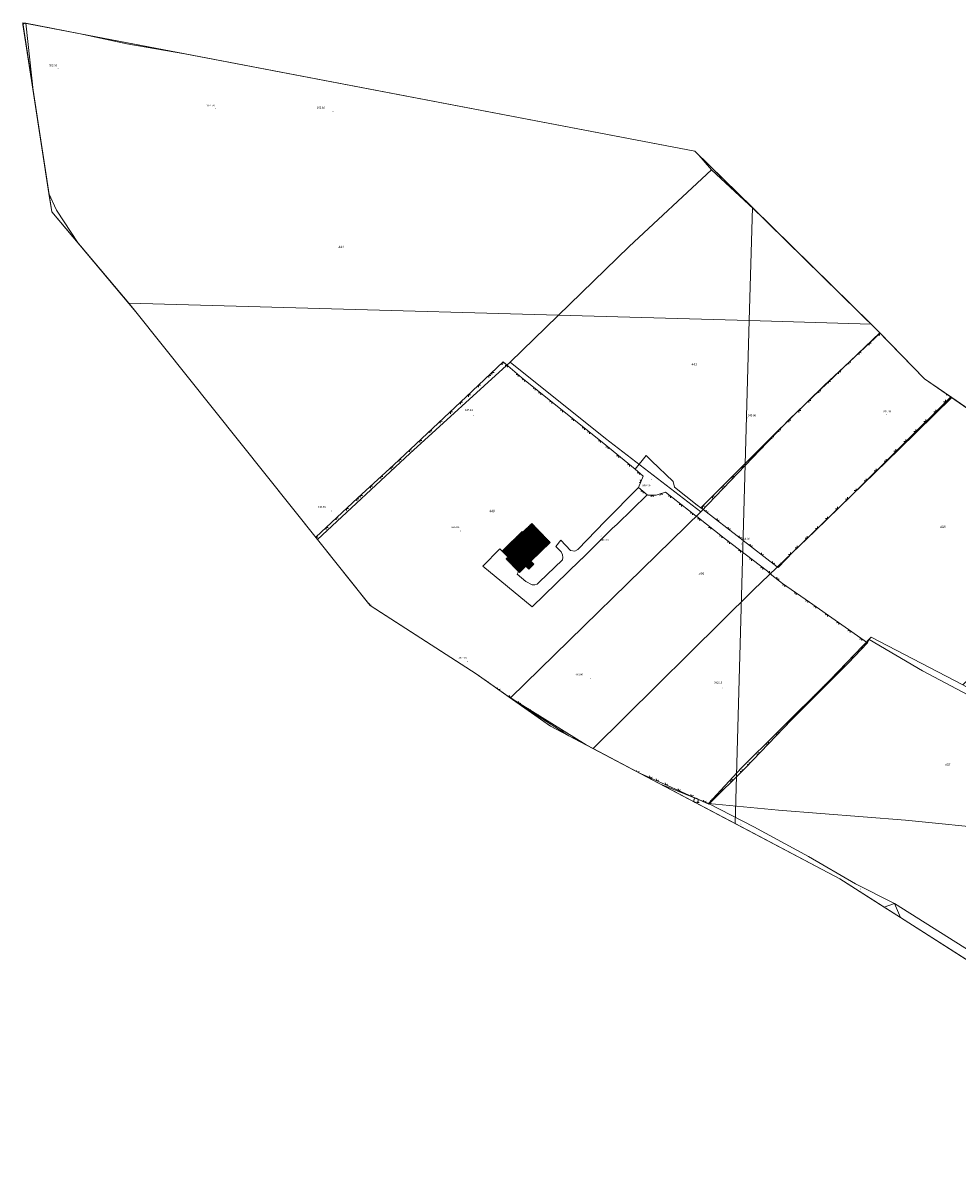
# Model space of a CAD drawing. Header units: metres. Extents: x 345144 to 348639, y 5629211 to 5635235.
# Tile 42 of 256: x 345144 to 345478, y 5631709 to 5632114. Entities that reach past the tile are written whole.
import ezdxf
from ezdxf.enums import TextEntityAlignment as Align

# ---------------------------------------------------------------- set-up
doc = ezdxf.new("R2010")
doc.units = ezdxf.units.M
doc.header["$MEASUREMENT"] = 0
for name, color, linetype in [('028 Geländeform', 7, 'Continuous'), ('028 Geländeform Ausg.', 7, 'Continuous'), ('081-083 Topographie', 7, 'Continuous'), ('AX Flurstück', 7, 'Continuous'), ('AX Gebäude', 7, 'Continuous'), ('Blatt', 7, 'Continuous'), ('Definitionslinie', 7, 'Continuous'), ('Gemeinde Lokation', 7, 'Continuous'), ('Ortsteil Lokation', 7, 'Continuous'), ('Präsentationsobjekt -Text (punktförmig)', 7, 'Continuous')]:
    doc.layers.add(name, color=color, linetype=linetype)
doc.styles.add('ARIAL', font='arial.ttf', dxfattribs={"height": 1})
doc.styles.add('ARIALIT', font='ariali.ttf', dxfattribs={"height": 1})
pattern_1 = [(111.5294117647, (0, 0), (-0.186045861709, -0.07339575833), [])]

# ---------------------------------------------------------------- blocks, each defined once
blk = doc.blocks.new('alk_043x_nrw')
h = blk.add_hatch(color=7)
edge = h.paths.add_edge_path(flags=0)
edge.add_arc((0, 0), 1, 180, 360, ccw=False)
edge.add_arc((0, 0), 1, 0, 180, ccw=False)
blk = doc.blocks.new('alk_7100_nrwx2')
at = {"true_color": 0x2e2e2e}
h = blk.add_hatch(color=250, dxfattribs=at)
edge = h.paths.add_edge_path(flags=0)
edge.add_arc((0.024073, -0.597267), 0.057254, 180, 360, ccw=False)
edge.add_arc((0.024073, -0.597267), 0.057255, 0, 180, ccw=False)
at = {"color": 250, "lineweight": 5, "true_color": 0x2e2e2e, "flags": 128}
blk.add_lwpolyline([(0.349382, -0.597267), (1, -0.597267)], dxfattribs=at)
at = {"color": 250, "lineweight": 5, "true_color": 0x2e2e2e}
for centre, radius, start, end in [((0.024073, 0.012362), 0.690995, -61.91481688, -118.08518312), ((0.024073, -0.597267), 0.057255, 0, 180), ((0.024073, -0.597267), 0.057254, 180, 0)]:
    blk.add_arc(centre, radius, start, end, dxfattribs=at)

msp = doc.modelspace()

# ---------------------------------------------------------------- hatches: boundary and pattern name
at = {"layer": 'AX Gebäude', "true_color": 0x4f4f4f}
h = msp.add_hatch(dxfattribs=at)
h.set_pattern_fill('_USER', color=251, scale=0.2, angle=111.52941176, style=0, pattern_type=0)
h.set_pattern_definition(pattern_1)
h.paths.add_polyline_path([(345317.684, 5631923.247), (345315.584, 5631925.394), (345322.701, 5631932.356), (345322.94, 5631932.112), (345326.138, 5631935.24), (345328, 5631933.337)], flags=0)
h = msp.add_hatch(dxfattribs=at)
h.set_pattern_fill('_USER', color=251, scale=0.2, angle=111.52941176, style=0, pattern_type=0)
h.set_pattern_definition(pattern_1)
h.paths.add_polyline_path([(345324.043, 5631920.017), (345321.72, 5631917.745), (345316.996, 5631922.575), (345317.684, 5631923.247), (345328, 5631933.337), (345332.724, 5631928.507), (345325.83, 5631921.765)], flags=0)
h = msp.add_hatch(dxfattribs=at)
h.set_pattern_fill('_USER', color=251, scale=0.2, angle=111.52941176, style=0, pattern_type=0)
h.set_pattern_definition(pattern_1)
h.paths.add_polyline_path([(345324.043, 5631920.017), (345325.83, 5631921.765), (345326.879, 5631920.693), (345325.091, 5631918.946)], flags=0)

# ---------------------------------------------------------------- linework, layer by layer
at = {"layer": '081-083 Topographie', "color": 7, "linetype": 'Continuous', "lineweight": 5, "flags": 128}
for points in [[(345450.590067, 5632003.333094), (345430.59, 5631984.57), (345430.59, 5631984.57), (345412.483, 5631966.795), (345412.483, 5631966.795), (345386.525, 5631940.877), (345386.525, 5631940.877), (345387.327, 5631940.257), (345387.327, 5631940.257), (345413.875, 5631919.736), (345413.875, 5631919.736), (345414.201, 5631919.483), (345414.201, 5631919.483), (345419.626, 5631925.236), (345419.626, 5631925.236), (345440.335, 5631945.244)], [(345248.950621, 5631930.37168), (345264.016, 5631944.42), (345264.016, 5631944.42), (345276.804, 5631956.233), (345276.804, 5631956.233), (345302.747, 5631980.502), (345302.747, 5631980.502), (345311.566, 5631988.882), (345311.566, 5631988.882), (345315.961, 5631992.98), (345315.961, 5631992.98), (345322.633, 5631987.336), (345322.633, 5631987.336), (345328.107, 5631982.939), (345328.107, 5631982.939), (345346.065, 5631968.512), (345346.065, 5631968.512), (345351.302, 5631964.306), (345351.302, 5631964.306), (345363.045, 5631954.625), (345363.045, 5631954.625), (345365.99, 5631952.198), (345365.99, 5631952.198), (345364.326, 5631948.145), (345364.326, 5631948.145), (345367.393, 5631945.531), (345367.393, 5631945.531), (345367.598, 5631945.356), (345367.598, 5631945.356), (345370.634, 5631945.431), (345370.634, 5631945.431), (345373.929, 5631946.449), (345373.929, 5631946.449), (345384.932, 5631937.861), (345384.932, 5631937.861), (345385.123, 5631937.712), (345385.123, 5631937.712), (345394.938, 5631930.032), (345394.938, 5631930.032), (345410.327, 5631918.198), (345410.327, 5631918.198), (345411.879, 5631916.802)], [(345440.335, 5631945.244), (345475.753, 5631980.451), (345475.753, 5631980.451), (345475.383442, 5631980.82701)], [(345410.327, 5631918.198), (345394.938, 5631930.032), (345394.938, 5631930.032), (345385.123, 5631937.712), (345385.123, 5631937.712), (345384.932, 5631937.861), (345384.932, 5631937.861), (345373.929, 5631946.449), (345373.929, 5631946.449), (345370.634, 5631945.431), (345370.634, 5631945.431), (345367.598, 5631945.356), (345367.598, 5631945.356), (345367.393, 5631945.531), (345367.393, 5631945.531), (345364.326, 5631948.145), (345364.326, 5631948.145), (345365.99, 5631952.198), (345365.99, 5631952.198), (345363.045, 5631954.625), (345363.045, 5631954.625), (345366.996, 5631959.582), (345366.996, 5631959.582), (345368.956, 5631957.689), (345368.956, 5631957.689), (345376.659, 5631950.245), (345376.659, 5631950.245), (345377.151, 5631948.251), (345377.151, 5631948.251), (345385.199, 5631941.855), (345385.199, 5631941.855), (345386.525, 5631940.877), (345386.525, 5631940.877), (345387.327, 5631940.257), (345387.327, 5631940.257), (345413.875, 5631919.736), (345413.875, 5631919.736), (345414.201, 5631919.483)], [(345367.393, 5631945.531), (345356.598, 5631934.974), (345356.598, 5631934.974), (345354.898, 5631933.434), (345354.898, 5631933.434), (345343.997, 5631922.678), (345343.997, 5631922.678), (345343.917, 5631922.599), (345343.917, 5631922.599), (345343.357, 5631922.057), (345343.357, 5631922.057), (345326.228, 5631905.442), (345326.228, 5631905.442), (345308.608, 5631920.048), (345308.608, 5631920.048), (345314.782, 5631926.175), (345314.782, 5631926.175), (345315.584, 5631925.394), (345315.584, 5631925.394), (345317.684, 5631923.248), (345317.684, 5631923.248), (345316.996, 5631922.575), (345316.996, 5631922.575), (345321.414, 5631918.059), (345321.414, 5631918.059), (345320.954, 5631917.137), (345320.954, 5631917.137), (345324.017, 5631914.492), (345324.017, 5631914.492), (345326.283, 5631913.37), (345326.283, 5631913.37), (345327.274, 5631913.34), (345327.274, 5631913.34), (345328.057, 5631913.577), (345328.057, 5631913.577), (345328.821, 5631914.246), (345328.821, 5631914.246), (345337.128, 5631922.288), (345337.128, 5631922.288), (345337.194, 5631923.058), (345337.194, 5631923.058), (345337.062, 5631924.1), (345337.062, 5631924.1), (345336.583, 5631925.074), (345336.583, 5631925.074), (345334.787, 5631926.975), (345334.787, 5631926.975), (345336.565, 5631929.255), (345336.565, 5631929.255), (345339.994, 5631925.555), (345339.994, 5631925.555), (345341.539, 5631925.35), (345341.539, 5631925.35), (345342.611, 5631925.899), (345342.611, 5631925.899), (345352.412, 5631936.054), (345352.412, 5631936.054), (345364.326, 5631948.145)], [(345365.214804, 5631845.748494), (345369.273, 5631844.028), (345369.273, 5631844.028), (345372.499, 5631842.588), (345372.499, 5631842.588), (345389.384, 5631834.994), (345389.384, 5631834.994), (345402.435, 5631847.779), (345402.435, 5631847.779), (345418.942, 5631865.026), (345418.942, 5631865.026), (345439.178, 5631885.324), (345439.178, 5631885.324), (345446.076, 5631892.541), (345446.076, 5631892.541), (345425.4, 5631907.173), (345425.4, 5631907.173), (345415.676, 5631913.84), (345415.676, 5631913.84), (345411.879, 5631916.802)], [(345446.076, 5631892.541), (345446.693, 5631893.8), (345446.693, 5631893.8), (345465.729, 5631882.586), (345465.729, 5631882.586), (345481.993, 5631873.977), (345481.993, 5631873.977), (345523.22, 5631852.89), (345523.22, 5631852.89), (345555.376, 5631835.19), (345555.376, 5631835.19), (345570.685, 5631826.992)], [(345317.544733, 5631873.622731), (345319.54, 5631872.337), (345319.54, 5631872.337), (345323.622, 5631869.535), (345323.622, 5631869.535), (345326.343, 5631867.667), (345326.343, 5631867.667), (345339.401652, 5631859.392528)]]:
    msp.add_lwpolyline(points, dxfattribs=at)
at = {"layer": 'AX Flurstück', "color": 8, "linetype": 'Continuous', "lineweight": 13, "true_color": 0x808080, "flags": 128}
for points in [[(345144.236, 5632114.236), (345144.846, 5632114.119), (345144.34, 5632113.558), (345144.236, 5632114.236)], [(345144.846, 5632114.119), (345145.301, 5632114.032), (345148.123, 5632088.885), (345144.34, 5632113.558), (345144.846, 5632114.119)], [(345282.592, 5631960.302), (345249.627, 5631929.523), (345184.699, 5632010.956), (345164.084, 5632035.389), (345156.371, 5632047.285), (345153.594, 5632053.201), (345148.123, 5632088.885), (345145.301, 5632114.032), (345164.352, 5632110.388), (345181.455, 5632106.655), (345202.127, 5632103.162), (345384.45, 5632068.285), (345385.874, 5632066.888), (345390.366, 5632061.646), (345360.959, 5632034.268), (345318.358, 5631992.921), (345282.592, 5631960.302)], [(345181.455, 5632106.655), (345164.352, 5632110.388), (345202.127, 5632103.162), (345181.455, 5632106.655)], [(345390.366, 5632061.646), (345385.874, 5632066.888), (345406.997, 5632046.159), (345390.366, 5632061.646)], [(345390.366, 5632061.646), (345406.997, 5632046.159), (345449.563, 5632004.389), (345450.5, 5632003.426), (345418.27, 5631972.524), (345386.504, 5631939.4), (345352.508, 5631965.624), (345318.358, 5631992.921), (345360.959, 5632034.268), (345390.366, 5632061.646)], [(345154.602, 5632046.627), (345153.594, 5632053.201), (345156.371, 5632047.285), (345164.084, 5632035.389), (345154.602, 5632046.627)], [(345348.121, 5631854.784), (345345.631, 5631856.1), (345318.588, 5631872.917), (345386.504, 5631939.4), (345418.27, 5631972.524), (345450.5, 5632003.426), (345466.48, 5631986.997), (345476.18, 5631980.275), (345457.363, 5631961.856), (345427.344, 5631932.634), (345405.309, 5631911.532), (345348.121, 5631854.784)], [(345267.843, 5631906.677), (345249.627, 5631929.523), (345282.592, 5631960.302), (345318.358, 5631992.921), (345352.508, 5631965.624), (345386.504, 5631939.4), (345318.588, 5631872.917), (345318.112, 5631873.224), (345306.252, 5631881.567), (345268.754, 5631905.745), (345267.843, 5631906.677)], [(345389.325, 5631835.183), (345372.184, 5631842.065), (345348.121, 5631854.784), (345405.309, 5631911.532), (345427.344, 5631932.634), (345457.363, 5631961.856), (345476.18, 5631980.275), (345541.039, 5631935.329), (345538.017, 5631932.602), (345509.141, 5631905.113), (345480.191, 5631877.583), (345447.451, 5631894.587), (345432.762, 5631879.347), (345414.024, 5631860.821), (345401.017, 5631847.962), (345389.325, 5631835.183)], [(345268.409, 5631905.967), (345267.843, 5631906.677), (345268.754, 5631905.745), (345268.409, 5631905.967)], [(345447.451, 5631894.587), (345480.191, 5631877.583), (345508.412, 5631862.017), (345537.551, 5631846.238), (345568.768, 5631828.815), (345565.172, 5631828.471), (345539.527, 5631826.07), (345512.734, 5631823.717), (345492.949, 5631825.901), (345459.65, 5631829.214), (345414.277, 5631832.839), (345389.325, 5631835.183), (345401.017, 5631847.962), (345414.024, 5631860.821), (345432.762, 5631879.347), (345447.451, 5631894.587)], [(345332.851, 5631862.855), (345318.112, 5631873.224), (345318.588, 5631872.917), (345345.631, 5631856.1), (345332.851, 5631862.855)], [(345436.232, 5631808.211), (345372.184, 5631842.065), (345389.325, 5631835.183), (345405.448, 5631826.853), (345425.019, 5631816.212), (345441.845, 5631806.442), (345455.692, 5631799.495), (345452.078, 5631798.095), (345436.232, 5631808.211)], [(345512.734, 5631823.717), (345539.527, 5631826.07), (345565.172, 5631828.471), (345578.606, 5631818.239), (345620.346, 5631763.618), (345625.815, 5631753.409), (345618.615, 5631748.849), (345563.249, 5631708.729), (345560.853, 5631711.327), (345517.506, 5631758.225), (345514.535, 5631762.757), (345512.738, 5631763.466), (345455.692, 5631799.495), (345441.845, 5631806.442), (345425.019, 5631816.212), (345405.448, 5631826.853), (345389.325, 5631835.183), (345414.277, 5631832.839), (345459.65, 5631829.214), (345492.949, 5631825.901), (345512.734, 5631823.717)], [(345455.692, 5631799.495), (345457.896, 5631794.38), (345452.078, 5631798.095), (345455.692, 5631799.495)], [(345510.106, 5631761.049), (345457.896, 5631794.38), (345455.692, 5631799.495), (345512.738, 5631763.466), (345510.106, 5631761.049)]]:
    msp.add_lwpolyline(points, dxfattribs=at)
at = {"layer": 'AX Gebäude', "color": 7, "linetype": 'Continuous', "lineweight": 5, "flags": 128}
for points in [[(345317.684, 5631923.247), (345315.584, 5631925.394), (345322.701, 5631932.356), (345322.94, 5631932.112), (345326.138, 5631935.24), (345328, 5631933.337), (345317.684, 5631923.247)], [(345324.043, 5631920.017), (345321.72, 5631917.745), (345316.996, 5631922.575), (345317.684, 5631923.247), (345328, 5631933.337), (345332.724, 5631928.507), (345325.83, 5631921.765), (345324.043, 5631920.017)], [(345324.043, 5631920.017), (345325.83, 5631921.765), (345326.879, 5631920.693), (345325.091, 5631918.946), (345324.043, 5631920.017)]]:
    msp.add_lwpolyline(points, dxfattribs=at)
at = {"layer": 'Blatt', "color": 205, "linetype": 'Continuous', "lineweight": 5, "true_color": 0x873099, "flags": 128}
for points in [[(345403.826, 5632007.768), (345182.122, 5632014.011), (345154.602, 5632046.627), (345144.236, 5632114.236), (345384.45, 5632068.285), (345404.964, 5632048.155), (345403.826, 5632007.768)], [(345404.964, 5632048.155), (345447.369, 5632006.542), (345403.826, 5632007.768), (345404.964, 5632048.155)], [(345184.699, 5632010.956), (345182.122, 5632014.011), (345403.826, 5632007.768), (345398.764, 5631828.016), (345332.851, 5631862.855), (345306.252, 5631881.567), (345268.409, 5631905.967), (345184.699, 5632010.956)], [(345436.232, 5631808.211), (345398.764, 5631828.016), (345403.826, 5632007.768), (345447.369, 5632006.542), (345449.563, 5632004.389), (345466.48, 5631986.997), (345614.426, 5631884.472), (345729.52, 5631840.819), (345788.819, 5631839.338), (345836.096, 5631831.491), (345899.544, 5631850.195), (345896.548, 5631743.817), (345518.715, 5631754.457), (345516.682, 5631756.851), (345436.232, 5631808.211)]]:
    msp.add_lwpolyline(points, dxfattribs=at)
at = {"layer": 'Definitionslinie', "color": 7, "linetype": 'Continuous', "lineweight": 5, "flags": 128}
for points in [[(345430.59, 5631984.57), (345450.590067, 5632003.333094)], [(345450.773588, 5632003.144421), (345450.402, 5632003.156), (345450.379, 5632002.45)], [(345450.773588, 5632003.144421), (345450.402, 5632003.156), (345450.379, 5632002.45)], [(345447.462, 5631999.713), (345446.755, 5631999.735), (345446.733, 5631999.029)], [(345447.462, 5631999.713), (345446.755, 5631999.735), (345446.733, 5631999.029)], [(345443.815, 5631996.292), (345443.109, 5631996.314), (345443.086, 5631995.608)], [(345443.815, 5631996.292), (345443.109, 5631996.314), (345443.086, 5631995.608)], [(345311.566, 5631988.882), (345315.961, 5631992.98)], [(345316.299, 5631992.611), (345315.592, 5631992.636), (345315.567, 5631991.929)], [(345316.299, 5631992.611), (345315.592, 5631992.636), (345315.567, 5631991.929)], [(345315.961, 5631992.98), (345322.633, 5631987.336)], [(345317.447, 5631991.068), (345317.388, 5631991.773), (345316.684, 5631991.714)], [(345317.447, 5631991.068), (345317.388, 5631991.773), (345316.684, 5631991.714)], [(345436.522, 5631989.45), (345435.816, 5631989.473), (345435.793, 5631988.766)], [(345436.522, 5631989.45), (345435.816, 5631989.473), (345435.793, 5631988.766)], [(345440.169, 5631992.871), (345439.462, 5631992.894), (345439.44, 5631992.187)], [(345440.169, 5631992.871), (345439.462, 5631992.894), (345439.44, 5631992.187)], [(345302.747, 5631980.502), (345311.566, 5631988.882)], [(345311.488, 5631988.118), (345310.781, 5631988.136), (345310.763, 5631987.429)], [(345311.488, 5631988.118), (345310.781, 5631988.136), (345310.763, 5631987.429)], [(345312.642, 5631989.201), (345311.935, 5631989.226), (345311.91, 5631988.519)], [(345312.642, 5631989.201), (345311.935, 5631989.226), (345311.91, 5631988.519)], [(345321.265, 5631987.839), (345321.206, 5631988.543), (345320.501, 5631988.485)], [(345321.265, 5631987.839), (345321.206, 5631988.543), (345320.501, 5631988.485)], [(345322.633, 5631987.336), (345328.107, 5631982.939)], [(345323.498, 5631986), (345323.421, 5631986.703), (345322.718, 5631986.626)], [(345323.498, 5631986), (345323.421, 5631986.703), (345322.718, 5631986.626)], [(345432.876, 5631986.029), (345432.169, 5631986.052), (345432.147, 5631985.345)], [(345432.876, 5631986.029), (345432.169, 5631986.052), (345432.147, 5631985.345)], [(345307.863, 5631984.674), (345307.157, 5631984.692), (345307.138, 5631983.985)], [(345307.863, 5631984.674), (345307.157, 5631984.692), (345307.138, 5631983.985)], [(345327.396, 5631982.869), (345327.319, 5631983.572), (345326.616, 5631983.495)], [(345327.396, 5631982.869), (345327.319, 5631983.572), (345326.616, 5631983.495)], [(345328.107, 5631982.939), (345346.065, 5631968.512)], [(345329.367, 5631981.286), (345329.29, 5631981.988), (345328.587, 5631981.912)], [(345329.367, 5631981.286), (345329.29, 5631981.988), (345328.587, 5631981.912)], [(345412.483, 5631966.795), (345430.59, 5631984.57)], [(345429.38, 5631982.681), (345428.673, 5631982.688), (345428.666, 5631981.981)], [(345429.38, 5631982.681), (345428.673, 5631982.688), (345428.666, 5631981.981)], [(345473.905752, 5631981.851033), (345473.674, 5631981.853)], [(345473.905752, 5631981.851033), (345473.674, 5631981.853)], [(345474.375, 5631981.139), (345474.378259, 5631981.523591)], [(345474.375, 5631981.139), (345474.378259, 5631981.523591)], [(345276.804, 5631956.233), (345302.747, 5631980.502)], [(345301.436, 5631978.591), (345300.73, 5631978.615), (345300.706, 5631977.908)], [(345301.436, 5631978.591), (345300.73, 5631978.615), (345300.706, 5631977.908)], [(345304.239, 5631981.23), (345303.532, 5631981.248), (345303.514, 5631980.541)], [(345304.239, 5631981.23), (345303.532, 5631981.248), (345303.514, 5631980.541)], [(345333.265, 5631978.154), (345333.188, 5631978.857), (345332.485, 5631978.78)], [(345333.265, 5631978.154), (345333.188, 5631978.857), (345332.485, 5631978.78)], [(345425.812, 5631979.179), (345425.105, 5631979.185), (345425.098, 5631978.478)], [(345425.812, 5631979.179), (345425.105, 5631979.185), (345425.098, 5631978.478)], [(345440.335, 5631945.244), (345475.753, 5631980.451)], [(345473.294, 5631978.712), (345474.001, 5631978.71), (345474.003, 5631979.417)], [(345473.294, 5631978.712), (345474.001, 5631978.71), (345474.003, 5631979.417)], [(345475.383442, 5631980.82701), (345475.753, 5631980.451)], [(345297.785, 5631975.175), (345297.078, 5631975.199), (345297.055, 5631974.492)], [(345297.785, 5631975.175), (345297.078, 5631975.199), (345297.055, 5631974.492)], [(345337.163, 5631975.023), (345337.086, 5631975.726), (345336.383, 5631975.649)], [(345337.163, 5631975.023), (345337.086, 5631975.726), (345336.383, 5631975.649)], [(345422.244, 5631975.676), (345421.537, 5631975.683), (345421.53, 5631974.975)], [(345422.244, 5631975.676), (345421.537, 5631975.683), (345421.53, 5631974.975)], [(345469.748, 5631975.187), (345470.455, 5631975.185), (345470.457, 5631975.892)], [(345469.748, 5631975.187), (345470.455, 5631975.185), (345470.457, 5631975.892)], [(345294.134, 5631971.76), (345293.427, 5631971.783), (345293.403, 5631971.077)], [(345294.134, 5631971.76), (345293.427, 5631971.783), (345293.403, 5631971.077)], [(345341.061, 5631971.891), (345340.984, 5631972.594), (345340.281, 5631972.517)], [(345341.061, 5631971.891), (345340.984, 5631972.594), (345340.281, 5631972.517)], [(345344.959, 5631968.76), (345344.882, 5631969.463), (345344.179, 5631969.386)], [(345344.959, 5631968.76), (345344.882, 5631969.463), (345344.179, 5631969.386)], [(345418.675, 5631972.173), (345417.968, 5631972.18), (345417.962, 5631971.473)], [(345418.675, 5631972.173), (345417.968, 5631972.18), (345417.962, 5631971.473)], [(345466.202, 5631971.662), (345466.909, 5631971.66), (345466.911, 5631972.367)], [(345466.202, 5631971.662), (345466.909, 5631971.66), (345466.911, 5631972.367)], [(345290.482, 5631968.344), (345289.776, 5631968.368), (345289.752, 5631967.661)], [(345290.482, 5631968.344), (345289.776, 5631968.368), (345289.752, 5631967.661)], [(345346.811, 5631967.272), (345346.734, 5631967.974), (345346.031, 5631967.898)], [(345346.811, 5631967.272), (345346.734, 5631967.974), (345346.031, 5631967.898)], [(345346.065, 5631968.512), (345351.302, 5631964.306)], [(345386.525, 5631940.877), (345412.483, 5631966.795)], [(345412.595, 5631966.2), (345411.888, 5631966.201), (345411.887, 5631965.494)], [(345412.595, 5631966.2), (345411.888, 5631966.201), (345411.887, 5631965.494)], [(345415.107, 5631968.671), (345414.4, 5631968.677), (345414.394, 5631967.97)], [(345415.107, 5631968.671), (345414.4, 5631968.677), (345414.394, 5631967.97)], [(345459.11, 5631964.612), (345459.817, 5631964.61), (345459.819, 5631965.317)], [(345459.11, 5631964.612), (345459.817, 5631964.61), (345459.819, 5631965.317)], [(345462.656, 5631968.137), (345463.363, 5631968.135), (345463.365, 5631968.842)], [(345462.656, 5631968.137), (345463.363, 5631968.135), (345463.365, 5631968.842)], [(345283.179, 5631961.512), (345282.473, 5631961.536), (345282.449, 5631960.829)], [(345283.179, 5631961.512), (345282.473, 5631961.536), (345282.449, 5631960.829)], [(345286.831, 5631964.928), (345286.124, 5631964.952), (345286.101, 5631964.245)], [(345286.831, 5631964.928), (345286.124, 5631964.952), (345286.101, 5631964.245)], [(345350.709, 5631964.141), (345350.633, 5631964.844), (345349.93, 5631964.767)], [(345350.709, 5631964.141), (345350.633, 5631964.844), (345349.93, 5631964.767)], [(345351.302, 5631964.306), (345363.045, 5631954.625)], [(345353.383, 5631961.942), (345353.316, 5631962.646), (345352.612, 5631962.578)], [(345353.383, 5631961.942), (345353.316, 5631962.646), (345352.612, 5631962.578)], [(345409.057, 5631962.667), (345408.35, 5631962.668), (345408.349, 5631961.961)], [(345409.057, 5631962.667), (345408.35, 5631962.668), (345408.349, 5631961.961)], [(345455.564, 5631961.087), (345456.271, 5631961.085), (345456.273, 5631961.792)], [(345455.564, 5631961.087), (345456.271, 5631961.085), (345456.273, 5631961.792)], [(345279.528, 5631958.097), (345278.821, 5631958.12), (345278.798, 5631957.413)], [(345279.528, 5631958.097), (345278.821, 5631958.12), (345278.798, 5631957.413)], [(345357.241, 5631958.762), (345357.174, 5631959.466), (345356.47, 5631959.398)], [(345357.241, 5631958.762), (345357.174, 5631959.466), (345356.47, 5631959.398)], [(345363.045, 5631954.625), (345366.996, 5631959.582)], [(345366.996, 5631959.582), (345368.956, 5631957.689)], [(345368.956, 5631957.689), (345376.659, 5631950.245)], [(345405.518, 5631959.135), (345404.811, 5631959.135), (345404.811, 5631958.428)], [(345405.518, 5631959.135), (345404.811, 5631959.135), (345404.811, 5631958.428)], [(345452.018, 5631957.562), (345452.725, 5631957.56), (345452.727, 5631958.267)], [(345452.018, 5631957.562), (345452.725, 5631957.56), (345452.727, 5631958.267)], [(345264.016, 5631944.42), (345276.804, 5631956.233)], [(345276.626, 5631955.388), (345275.919, 5631955.416), (345275.891, 5631954.709)], [(345276.626, 5631955.388), (345275.919, 5631955.416), (345275.891, 5631954.709)], [(345361.099, 5631955.581), (345361.031, 5631956.285), (345360.328, 5631956.217)], [(345361.099, 5631955.581), (345361.031, 5631956.285), (345360.328, 5631956.217)], [(345363.045, 5631954.625), (345365.99, 5631952.198)], [(345363.045, 5631954.625), (345365.99, 5631952.198)], [(345364.585, 5631952.708), (345364.518, 5631953.412), (345363.814, 5631953.344)], [(345364.585, 5631952.708), (345364.518, 5631953.412), (345363.814, 5631953.344)], [(345401.98, 5631955.602), (345401.273, 5631955.602), (345401.273, 5631954.895)], [(345401.98, 5631955.602), (345401.273, 5631955.602), (345401.273, 5631954.895)], [(345448.472, 5631954.037), (345449.179, 5631954.035), (345449.181, 5631954.742)], [(345448.472, 5631954.037), (345449.179, 5631954.035), (345449.181, 5631954.742)], [(345272.953, 5631951.995), (345272.246, 5631952.023), (345272.218, 5631951.316)], [(345272.953, 5631951.995), (345272.246, 5631952.023), (345272.218, 5631951.316)], [(345364.326, 5631948.145), (345365.99, 5631952.198)], [(345364.326, 5631948.145), (345365.99, 5631952.198)], [(345364.506, 5631949.899), (345365.158, 5631950.172), (345364.885, 5631950.824)], [(345364.506, 5631949.899), (345365.158, 5631950.172), (345364.885, 5631950.824)], [(345376.659, 5631950.245), (345377.151, 5631948.251)], [(345398.442, 5631952.069), (345397.735, 5631952.07), (345397.734, 5631951.362)], [(345398.442, 5631952.069), (345397.735, 5631952.07), (345397.734, 5631951.362)], [(345444.926, 5631950.512), (345445.633, 5631950.51), (345445.635, 5631951.217)], [(345444.926, 5631950.512), (345445.633, 5631950.51), (345445.635, 5631951.217)], [(345265.607, 5631945.209), (345264.901, 5631945.237), (345264.873, 5631944.531)], [(345265.607, 5631945.209), (345264.901, 5631945.237), (345264.873, 5631944.531)], [(345269.28, 5631948.602), (345268.574, 5631948.63), (345268.546, 5631947.924)], [(345269.28, 5631948.602), (345268.574, 5631948.63), (345268.546, 5631947.924)], [(345352.412, 5631936.054), (345364.326, 5631948.145)], [(345356.598, 5631934.974), (345367.393, 5631945.531)], [(345364.326, 5631948.145), (345367.393, 5631945.531)], [(345364.326, 5631948.145), (345367.393, 5631945.531)], [(345365.916, 5631946.133), (345365.86, 5631946.838), (345365.155, 5631946.782)], [(345365.916, 5631946.133), (345365.86, 5631946.838), (345365.155, 5631946.782)], [(345367.393, 5631945.531), (345367.598, 5631945.356)], [(345367.393, 5631945.531), (345367.598, 5631945.356)], [(345367.598, 5631945.356), (345370.634, 5631945.431)], [(345367.598, 5631945.356), (345370.634, 5631945.431)], [(345369.628, 5631944.906), (345369.116, 5631945.394), (345368.628, 5631944.881)], [(345369.628, 5631944.906), (345369.116, 5631945.394), (345368.628, 5631944.881)], [(345370.634, 5631945.431), (345373.929, 5631946.449)], [(345370.634, 5631945.431), (345373.929, 5631946.449)], [(345372.907, 5631945.61), (345372.282, 5631945.94), (345371.951, 5631945.315)], [(345372.907, 5631945.61), (345372.282, 5631945.94), (345371.951, 5631945.315)], [(345373.929, 5631946.449), (345384.932, 5631937.861)], [(345373.929, 5631946.449), (345384.932, 5631937.861), (345384.932, 5631937.861), (345385.123, 5631937.712)], [(345375.671, 5631944.455), (345375.584, 5631945.157), (345374.883, 5631945.07)], [(345375.671, 5631944.455), (345375.584, 5631945.157), (345374.883, 5631945.07)], [(345377.151, 5631948.251), (345385.199, 5631941.855)], [(345391.365, 5631945.003), (345390.658, 5631945.004), (345390.658, 5631944.297)], [(345391.365, 5631945.003), (345390.658, 5631945.004), (345390.658, 5631944.297)], [(345394.904, 5631948.536), (345394.197, 5631948.537), (345394.196, 5631947.83)], [(345394.904, 5631948.536), (345394.197, 5631948.537), (345394.196, 5631947.83)], [(345419.626, 5631925.236), (345440.335, 5631945.244)], [(345441.38, 5631946.987), (345442.087, 5631946.985), (345442.089, 5631947.692)], [(345441.38, 5631946.987), (345442.087, 5631946.985), (345442.089, 5631947.692)], [(345248.950621, 5631930.37168), (345264.016, 5631944.42)], [(345264.326, 5631944.026), (345263.62, 5631944.05), (345263.595, 5631943.344)], [(345264.326, 5631944.026), (345263.62, 5631944.05), (345263.595, 5631943.344)], [(345379.613, 5631941.379), (345379.526, 5631942.081), (345378.824, 5631941.994)], [(345379.613, 5631941.379), (345379.526, 5631942.08), (345378.824, 5631941.994)], [(345385.199, 5631941.855), (345386.525, 5631940.877)], [(345386.525, 5631940.877), (345387.327, 5631940.257)], [(345386.525, 5631940.877), (345387.327, 5631940.257), (345387.327, 5631940.257), (345413.875, 5631919.736), (345413.875, 5631919.736), (345414.201, 5631919.483)], [(345387.827, 5631941.471), (345387.12, 5631941.471), (345387.12, 5631940.764)], [(345387.827, 5631941.471), (345387.12, 5631941.471), (345387.12, 5631940.764)], [(345434.667, 5631940.463), (345435.374, 5631940.451), (345435.387, 5631941.158)], [(345434.667, 5631940.463), (345435.374, 5631940.451), (345435.387, 5631941.158)], [(345438.263, 5631943.938), (345438.97, 5631943.925), (345438.982, 5631944.632)], [(345438.263, 5631943.938), (345438.97, 5631943.925), (345438.982, 5631944.632)], [(345257.013, 5631937.206), (345256.306, 5631937.231), (345256.281, 5631936.524)], [(345257.013, 5631937.206), (345256.306, 5631937.231), (345256.281, 5631936.524)], [(345260.669, 5631940.616), (345259.963, 5631940.64), (345259.938, 5631939.934)], [(345260.669, 5631940.616), (345259.963, 5631940.64), (345259.938, 5631939.934)], [(345383.554, 5631938.302), (345383.468, 5631939.004), (345382.766, 5631938.918)], [(345383.554, 5631938.302), (345383.468, 5631939.004), (345382.766, 5631938.918)], [(345384.932, 5631937.861), (345385.123, 5631937.712)], [(345385.123, 5631937.712), (345394.938, 5631930.032)], [(345385.123, 5631937.712), (345394.938, 5631930.032)], [(345386.178, 5631936.251), (345386.093, 5631936.953), (345385.391, 5631936.868)], [(345386.178, 5631936.251), (345386.093, 5631936.953), (345385.391, 5631936.868)], [(345387.327, 5631940.257), (345413.875, 5631919.736)], [(345388.406, 5631940.055), (345388.495, 5631939.354), (345389.197, 5631939.444)], [(345388.406, 5631940.055), (345388.495, 5631939.354), (345389.197, 5631939.444)], [(345392.361, 5631936.997), (345392.451, 5631936.296), (345393.153, 5631936.386)], [(345392.361, 5631936.997), (345392.451, 5631936.296), (345393.153, 5631936.386)], [(345431.071, 5631936.989), (345431.778, 5631936.977), (345431.791, 5631937.684)], [(345431.071, 5631936.989), (345431.778, 5631936.977), (345431.791, 5631937.684)], [(345253.356, 5631933.796), (345252.649, 5631933.821), (345252.624, 5631933.114)], [(345253.356, 5631933.796), (345252.649, 5631933.821), (345252.624, 5631933.114)], [(345342.611, 5631925.899), (345352.412, 5631936.054)], [(345343.997, 5631922.678), (345354.898, 5631933.434)], [(345354.898, 5631933.434), (345356.598, 5631934.974)], [(345390.116, 5631933.17), (345390.031, 5631933.872), (345389.329, 5631933.786)], [(345390.116, 5631933.17), (345390.031, 5631933.872), (345389.329, 5631933.786)], [(345396.317, 5631933.94), (345396.407, 5631933.238), (345397.109, 5631933.328)], [(345396.317, 5631933.939), (345396.407, 5631933.238), (345397.108, 5631933.328)], [(345427.476, 5631933.515), (345428.183, 5631933.503), (345428.195, 5631934.21)], [(345427.476, 5631933.515), (345428.183, 5631933.503), (345428.195, 5631934.21)], [(345249.699, 5631930.386), (345248.992, 5631930.411), (345248.98903, 5631930.323507)], [(345249.699, 5631930.386), (345248.992, 5631930.411), (345248.98903, 5631930.323507)], [(345334.787, 5631926.975), (345336.565, 5631929.255)], [(345336.565, 5631929.255), (345339.994, 5631925.555)], [(345394.054, 5631930.089), (345393.968, 5631930.791), (345393.266, 5631930.705)], [(345394.054, 5631930.089), (345393.968, 5631930.791), (345393.266, 5631930.705)], [(345394.938, 5631930.032), (345410.327, 5631918.198)], [(345394.938, 5631930.032), (345410.327, 5631918.198)], [(345396.779, 5631927.986), (345396.687, 5631928.687), (345395.986, 5631928.595)], [(345396.779, 5631927.986), (345396.687, 5631928.687), (345395.986, 5631928.595)], [(345400.273, 5631930.882), (345400.363, 5631930.18), (345401.065, 5631930.27)], [(345400.273, 5631930.881), (345400.363, 5631930.18), (345401.064, 5631930.27)], [(345423.88, 5631930.041), (345424.587, 5631930.029), (345424.599, 5631930.736)], [(345423.88, 5631930.041), (345424.587, 5631930.029), (345424.599, 5631930.736)], [(345308.608, 5631920.048), (345314.782, 5631926.175)], [(345314.782, 5631926.175), (345315.584, 5631925.394)], [(345315.584, 5631925.394), (345317.684, 5631923.248)], [(345334.787, 5631926.975), (345336.583, 5631925.074)], [(345336.583, 5631925.074), (345337.062, 5631924.1)], [(345339.994, 5631925.555), (345341.539, 5631925.35)], [(345341.539, 5631925.35), (345342.611, 5631925.899)], [(345400.742, 5631924.938), (345400.651, 5631925.639), (345399.95, 5631925.547)], [(345400.742, 5631924.938), (345400.651, 5631925.639), (345399.95, 5631925.547)], [(345404.229, 5631927.824), (345404.319, 5631927.122), (345405.021, 5631927.212)], [(345404.229, 5631927.823), (345404.319, 5631927.122), (345405.02, 5631927.212)], [(345408.185, 5631924.766), (345408.275, 5631924.065), (345408.976, 5631924.154)], [(345408.185, 5631924.765), (345408.275, 5631924.064), (345408.976, 5631924.154)], [(345414.201, 5631919.483), (345419.626, 5631925.236)], [(345417.922, 5631924.158), (345418.629, 5631924.178), (345418.608, 5631924.885)], [(345417.922, 5631924.158), (345418.629, 5631924.178), (345418.608, 5631924.885)], [(345420.284, 5631926.567), (345420.991, 5631926.555), (345421.003, 5631927.262)], [(345420.284, 5631926.567), (345420.991, 5631926.555), (345421.003, 5631927.262)], [(345316.996, 5631922.575), (345317.684, 5631923.248)], [(345316.996, 5631922.575), (345321.414, 5631918.059)], [(345326.228, 5631905.442), (345343.357, 5631922.057)], [(345328.821, 5631914.246), (345337.128, 5631922.288)], [(345337.062, 5631924.1), (345337.194, 5631923.058)], [(345337.128, 5631922.288), (345337.194, 5631923.058)], [(345343.357, 5631922.057), (345343.917, 5631922.599)], [(345343.917, 5631922.599), (345343.997, 5631922.678)], [(345404.706, 5631921.89), (345404.614, 5631922.591), (345403.913, 5631922.499)], [(345404.706, 5631921.89), (345404.614, 5631922.591), (345403.913, 5631922.499)], [(345412.141, 5631921.708), (345412.231, 5631921.007), (345412.932, 5631921.097)], [(345412.141, 5631921.708), (345412.231, 5631921.006), (345412.932, 5631921.096)], [(345414.492, 5631920.52), (345415.198, 5631920.541), (345415.178, 5631921.247)], [(345414.492, 5631920.52), (345415.198, 5631920.541), (345415.178, 5631921.247)], [(345308.608, 5631920.048), (345326.228, 5631905.442)], [(345320.954, 5631917.137), (345321.414, 5631918.059)], [(345320.954, 5631917.137), (345324.017, 5631914.492)], [(345408.669, 5631918.842), (345408.578, 5631919.543), (345407.877, 5631919.451)], [(345408.669, 5631918.842), (345408.578, 5631919.543), (345407.877, 5631919.451)], [(345410.327, 5631918.198), (345411.879, 5631916.802)], [(345411.066, 5631918.206), (345411.103, 5631917.5), (345411.809, 5631917.537)], [(345411.066, 5631918.206), (345411.103, 5631917.5), (345411.809, 5631917.537)], [(345411.879, 5631916.802), (345415.676, 5631913.84)], [(345413.875, 5631919.736), (345414.201, 5631919.483)], [(345324.017, 5631914.492), (345326.283, 5631913.37)], [(345326.283, 5631913.37), (345327.274, 5631913.34)], [(345327.274, 5631913.34), (345328.057, 5631913.577)], [(345328.057, 5631913.577), (345328.821, 5631914.246)], [(345413.691, 5631916.023), (345413.778, 5631915.321), (345414.479, 5631915.408)], [(345413.691, 5631916.023), (345413.778, 5631915.321), (345414.479, 5631915.408)], [(345415.676, 5631913.84), (345425.4, 5631907.173)], [(345416.544, 5631912.639), (345416.414, 5631913.334), (345415.719, 5631913.204)], [(345416.544, 5631912.639), (345416.414, 5631913.334), (345415.719, 5631913.204)], [(345420.668, 5631909.811), (345420.538, 5631910.507), (345419.843, 5631910.377)], [(345420.668, 5631909.811), (345420.538, 5631910.507), (345419.843, 5631910.377)], [(345268.083, 5631906.819), (345268.048924, 5631906.418607)], [(345268.083, 5631906.819), (345268.048924, 5631906.418607)], [(345268.311361, 5631906.089459), (345268.728, 5631906.054)], [(345268.311361, 5631906.089459), (345268.728, 5631906.054)], [(345424.791, 5631906.984), (345424.662, 5631907.679), (345423.967, 5631907.549)], [(345424.791, 5631906.984), (345424.662, 5631907.679), (345423.967, 5631907.549)], [(345425.4, 5631907.173), (345446.076, 5631892.541)], [(345427.695, 5631904.937), (345427.575, 5631905.634), (345426.878, 5631905.514)], [(345427.695, 5631904.937), (345427.575, 5631905.634), (345426.878, 5631905.514)], [(345431.776, 5631902.048), (345431.657, 5631902.745), (345430.96, 5631902.626)], [(345431.776, 5631902.048), (345431.657, 5631902.745), (345430.96, 5631902.626)], [(345435.857, 5631899.16), (345435.738, 5631899.857), (345435.041, 5631899.738)], [(345435.857, 5631899.16), (345435.738, 5631899.857), (345435.041, 5631899.738)], [(345439.939, 5631896.272), (345439.819, 5631896.969), (345439.122, 5631896.849)], [(345439.939, 5631896.272), (345439.819, 5631896.969), (345439.122, 5631896.849)], [(345439.178, 5631885.324), (345446.076, 5631892.541)], [(345444.02, 5631893.383), (345443.901, 5631894.08), (345443.204, 5631893.961)], [(345444.02, 5631893.383), (345443.901, 5631894.08), (345443.204, 5631893.961)], [(345446.076, 5631892.541), (345446.693, 5631893.8)], [(345446.693, 5631893.8), (345465.729, 5631882.586)], [(345443.647, 5631890.724), (345444.354, 5631890.74), (345444.338, 5631891.447)], [(345443.647, 5631890.724), (345444.354, 5631890.74), (345444.338, 5631891.447)], [(345418.942, 5631865.026), (345439.178, 5631885.324)], [(345437.178, 5631884.026), (345437.885, 5631884.027), (345437.884, 5631884.734)], [(345437.178, 5631884.026), (345437.885, 5631884.027), (345437.884, 5631884.734)], [(345440.193, 5631887.109), (345440.9, 5631887.125), (345440.884, 5631887.832)], [(345440.193, 5631887.109), (345440.9, 5631887.125), (345440.884, 5631887.832)], [(345433.648, 5631880.485), (345434.355, 5631880.486), (345434.354, 5631881.194)], [(345433.648, 5631880.485), (345434.355, 5631880.486), (345434.354, 5631881.194)], [(345465.729, 5631882.586), (345481.993, 5631873.977)], [(345309.747, 5631879.243), (345309.781234, 5631879.084236)], [(345309.747, 5631879.243), (345309.781234, 5631879.084236)], [(345310.387234, 5631878.657925), (345310.587, 5631878.701)], [(345310.387234, 5631878.657925), (345310.587, 5631878.701)], [(345313.949, 5631876.534), (345314.046798, 5631876.083476)], [(345313.949, 5631876.534), (345314.046798, 5631876.083476)], [(345314.320335, 5631875.891047), (345314.79, 5631875.993)], [(345314.320335, 5631875.891047), (345314.79, 5631875.993)], [(345430.118, 5631876.944), (345430.825, 5631876.945), (345430.824, 5631877.653)], [(345430.118, 5631876.944), (345430.825, 5631876.945), (345430.824, 5631877.653)], [(345317.544733, 5631873.622731), (345319.54, 5631872.337)], [(345318.152, 5631873.826), (345318.302, 5631873.135), (345318.993, 5631873.284)], [(345318.152, 5631873.826), (345318.302, 5631873.135), (345318.993, 5631873.284)], [(345319.54, 5631872.337), (345323.622, 5631869.535)], [(345426.588, 5631873.403), (345427.295, 5631873.405), (345427.294, 5631874.112)], [(345426.588, 5631873.403), (345427.295, 5631873.405), (345427.294, 5631874.112)], [(345321.452, 5631871.631), (345321.581, 5631870.936), (345322.276, 5631871.065)], [(345321.452, 5631871.631), (345321.581, 5631870.936), (345322.276, 5631871.065)], [(345323.622, 5631869.535), (345326.343, 5631867.667)], [(345324.853, 5631869.296), (345324.983, 5631868.601), (345325.678, 5631868.73)], [(345324.853, 5631869.296), (345324.983, 5631868.601), (345325.678, 5631868.73)], [(345423.058, 5631869.863), (345423.765, 5631869.864), (345423.764, 5631870.571)], [(345423.058, 5631869.863), (345423.765, 5631869.864), (345423.764, 5631870.571)], [(345326.343, 5631867.667), (345339.401652, 5631859.392528)], [(345328.411, 5631866.948), (345328.566, 5631866.258), (345329.256, 5631866.413)], [(345328.411, 5631866.948), (345328.566, 5631866.258), (345329.256, 5631866.413)], [(345332.635, 5631864.272), (345332.79, 5631863.582), (345333.48, 5631863.737)], [(345332.635, 5631864.272), (345332.79, 5631863.582), (345333.48, 5631863.737)], [(345402.435, 5631847.779), (345418.942, 5631865.026)], [(345416.896, 5631863.611), (345417.603, 5631863.627), (345417.587, 5631864.334)], [(345416.896, 5631863.611), (345417.603, 5631863.627), (345417.587, 5631864.334)], [(345419.528, 5631866.322), (345420.235, 5631866.323), (345420.234, 5631867.03)], [(345419.528, 5631866.322), (345420.235, 5631866.323), (345420.234, 5631867.03)], [(345336.858, 5631861.596), (345337.013, 5631860.906), (345337.703, 5631861.061)], [(345336.858, 5631861.596), (345337.013, 5631860.906), (345337.703, 5631861.061)], [(345413.439, 5631859.999), (345414.146, 5631860.015), (345414.13, 5631860.722)], [(345413.439, 5631859.999), (345414.146, 5631860.015), (345414.13, 5631860.722)], [(345341.082, 5631858.92), (345341.187951, 5631858.448345)], [(345341.082, 5631858.92), (345341.187951, 5631858.448345)], [(345341.492467, 5631858.287388), (345341.927, 5631858.385)], [(345341.492467, 5631858.287388), (345341.927, 5631858.385)], [(345409.982, 5631856.387), (345410.689, 5631856.403), (345410.673, 5631857.109)], [(345409.982, 5631856.387), (345410.689, 5631856.403), (345410.673, 5631857.109)], [(345406.524, 5631852.775), (345407.231, 5631852.79), (345407.216, 5631853.497)], [(345406.524, 5631852.775), (345407.231, 5631852.79), (345407.216, 5631853.497)], [(345389.384, 5631834.994), (345402.435, 5631847.779)], [(345403.067, 5631849.163), (345403.774, 5631849.178), (345403.759, 5631849.885)], [(345403.067, 5631849.163), (345403.774, 5631849.178), (345403.759, 5631849.885)], [(345363.603, 5631846.975), (345363.79631, 5631846.498266)], [(345363.603, 5631846.975), (345363.79631, 5631846.498266)], [(345364.019934, 5631846.380065), (345364.524, 5631846.584)], [(345364.019934, 5631846.380065), (345364.524, 5631846.584)], [(345365.214804, 5631845.748494), (345369.273, 5631844.028)], [(345368.207, 5631845.023), (345368.472, 5631844.368), (345369.128, 5631844.633)], [(345368.207, 5631845.023), (345368.472, 5631844.368), (345369.128, 5631844.633)], [(345369.273, 5631844.028), (345372.499, 5631842.588)], [(345370.633, 5631843.968), (345370.886, 5631843.308), (345371.546, 5631843.561)], [(345370.633, 5631843.968), (345370.886, 5631843.308), (345371.546, 5631843.561)], [(345396.988, 5631843.143), (345397.695, 5631843.136), (345397.703, 5631843.843)], [(345396.988, 5631843.143), (345397.695, 5631843.136), (345397.703, 5631843.843)], [(345400.56, 5631846.642), (345401.267, 5631846.635), (345401.274, 5631847.342)], [(345400.56, 5631846.642), (345401.267, 5631846.635), (345401.274, 5631847.342)], [(345372.499, 5631842.588), (345389.384, 5631834.994)], [(345373.85, 5631842.528), (345374.101, 5631841.867), (345374.763, 5631842.118)], [(345373.85, 5631842.528), (345374.101, 5631841.867), (345374.763, 5631842.118)], [(345378.411, 5631840.478), (345378.661, 5631839.816), (345379.323, 5631840.067)], [(345378.411, 5631840.478), (345378.661, 5631839.816), (345379.323, 5631840.067)], [(345393.417, 5631839.644), (345394.124, 5631839.637), (345394.131, 5631840.344)], [(345393.417, 5631839.644), (345394.124, 5631839.637), (345394.131, 5631840.344)], [(345382.971, 5631838.427), (345383.222, 5631837.766), (345383.883, 5631838.017)], [(345382.971, 5631838.427), (345383.222, 5631837.766), (345383.883, 5631838.017)], [(345387.531, 5631836.376), (345387.782, 5631835.715), (345388.443, 5631835.966)], [(345387.531, 5631836.376), (345387.782, 5631835.715), (345388.443, 5631835.966)], [(345389.845, 5631836.145), (345390.552, 5631836.138), (345390.559, 5631836.845)], [(345389.845, 5631836.145), (345390.552, 5631836.138), (345390.559, 5631836.845)]]:
    msp.add_lwpolyline(points, dxfattribs=at)
at = {"layer": 'Gemeinde Lokation', "color": 7, "linetype": 'Continuous', "lineweight": 5, "flags": 128}
msp.add_lwpolyline([(345516.682, 5631756.851), (345436.232, 5631808.211), (345332.851, 5631862.855), (345306.252, 5631881.567), (345268.409, 5631905.967), (345184.699, 5632010.956), (345154.602, 5632046.627), (345144.236, 5632114.236), (345384.45, 5632068.285), (345449.563, 5632004.389), (345466.48, 5631986.997), (345614.426, 5631884.472)], dxfattribs=at)
at = {"layer": 'Ortsteil Lokation', "color": 7, "linetype": 'Continuous', "lineweight": 5, "flags": 128}
msp.add_lwpolyline([(345516.682, 5631756.851), (345436.232, 5631808.211), (345332.851, 5631862.855), (345306.252, 5631881.567), (345268.409, 5631905.967), (345184.699, 5632010.956), (345154.602, 5632046.627), (345144.236, 5632114.236), (345384.45, 5632068.285), (345449.563, 5632004.389), (345466.48, 5631986.997), (345614.426, 5631884.472)], dxfattribs=at)

# ---------------------------------------------------------------- block references
at = {"layer": '028 Geländeform', "xscale": 0.125, "yscale": 0.125}
for p, rotation in [((345156.89, 5632097.941), -2.326036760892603), ((345213.137, 5632083.534), -2.326609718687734), ((345255.111, 5632082.546), -2.326609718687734), ((345305.219, 5631973.81), -2.326094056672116), ((345452.979, 5631974.193), -2.326609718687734), ((345403.307, 5631972.991), -2.326036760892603), ((345368.818, 5631950.946), -2.325463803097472), ((345254.535, 5631939.691), -2.325463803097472), ((345300.637, 5631932.573), -2.326094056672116), ((345350.912, 5631930.765), -2.326036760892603), ((345400.994, 5631927.937), -2.326036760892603), ((345303.123, 5631885.986), -2.326036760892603), ((345347.219, 5631879.832), -2.326036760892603), ((345394.414, 5631876.451), -2.325463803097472), ((345400.854, 5631827.808), -2.326036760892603), ((345443.549, 5631804.624), -2.326094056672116)]:
    msp.add_blockref('alk_043x_nrw', p, dxfattribs=dict(at, rotation=rotation))
at = {"layer": '081-083 Topographie', "xscale": 1.15275, "yscale": 1.15275, "rotation": -2.326036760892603}
msp.add_blockref('alk_7100_nrwx2', (345384.801, 5631836.267), dxfattribs=at)

# ---------------------------------------------------------------- texts
at = {"layer": '028 Geländeform Ausg.', "color": 44, "true_color": 0xb27500, "style": 'ARIAL', "width": 0.8}
for s, height, p in [('353.96', 0.6761367, (345153.628, 5632098.63)), ('352.76', 0.6761366, (345209.865, 5632084.291)), ('352.66', 0.6761367, (345249.331, 5632083.515)), ('347.86', 0.6761367, (345302.191, 5631975.455)), ('345.86', 0.6761366, (345403.364, 5631973.552)), ('344.46', 0.6761367, (345451.663, 5631975.039)), ('346.06', 0.6761367, (345365.618, 5631948.59)), ('346.56', 0.6761367, (345249.658, 5631940.844)), ('346.06', 0.6761366, (345297.355, 5631933.603)), ('345.16', 0.6761367, (345350.626, 5631929.085)), ('344.66', 0.6761367, (345401.19, 5631929.452)), ('344.16', 0.6761367, (345299.896, 5631886.895)), ('343.06', 0.6761367, (345341.593, 5631880.942)), ('342.16', 0.6761367, (345391.284, 5631878.04))]:
    msp.add_text(s, height=height, dxfattribs=at).set_placement(p)
at = {"layer": 'Präsentationsobjekt -Text (punktförmig)', "color": 8, "true_color": 0x808080, "style": 'ARIALIT'}
for s, p in [('441', (345258.037, 5632034.097)), ('443', (345384.179, 5631992.124)), ('440', (345311.924, 5631939.714)), ('438', (345472.983, 5631934.043)), ('439', (345386.764, 5631917.273)), ('437', (345474.667, 5631848.994))]:
    msp.add_text(s, height=0.8421, dxfattribs=at).set_placement(p, align=Align.MIDDLE_CENTER)
at = {"layer": 'Präsentationsobjekt -Text (punktförmig)', "color": 7, "style": 'ARIAL'}
msp.add_text('25', height=0.5894701, rotation=46.4095642, dxfattribs=at).set_placement((345326.121, 5631924.567), align=Align.CENTER)

doc.saveas('drawing.dxf')
